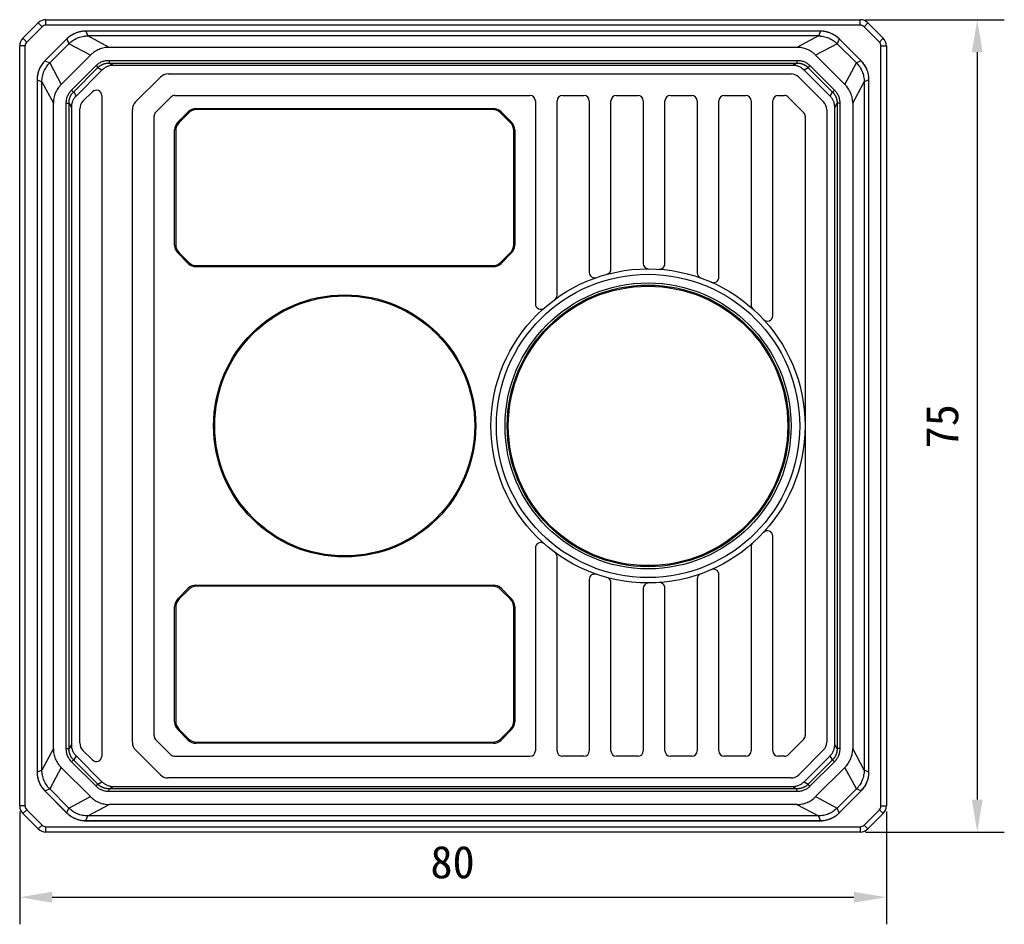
# Model space of a CAD drawing. Header units: millimetres. Extents: x 51 to 457, y 85 to 389.
# Tile 5 of 7: x 200 to 291, y 305 to 389. Entities that reach past the tile are written whole.
import ezdxf

# ---------------------------------------------------------------- set-up
doc = ezdxf.new("R2010")
doc.units = ezdxf.units.MM
doc.header["$LTSCALE"] = 32.67
doc.header["$PDMODE"] = 3
doc.header["$PDSIZE"] = 8
doc.layers.get('0').update_dxf_attribs({"linetype": 'CONTINUOUS'})
doc.layers.get('Defpoints').update_dxf_attribs({"linetype": 'CONTINUOUS'})
doc.layers.add('00_COMPONENTS', color=7, linetype='CONTINUOUS')
doc.layers.add('51__DRAFT_DIMS', color=7, linetype='CONTINUOUS')
doc.styles.get("Standard").update_dxf_attribs({"font": 'simfang.ttf'})
doc.dimstyles.new('DIMSTYLE_1', dxfattribs={"dimtxt": 3, "dimasz": 3, "dimexe": 2.5, "dimexo": 0.5, "dimgap": 0.75, "dimtad": 1, "dimdsep": 46, "dimtxsty": 'STANDARD', "dimblk": '_FILLED', "dimblk1": '_FILLED', "dimblk2": '_FILLED', "dimcen": 0.09, "dimclrt": 3, "dimazin": 2, "dimtp": 0.3, "dimtm": 0.3, "dimtfac": 1, "dimtofl": 0, "dimtmove": 0, "dimatfit": 3, "dimldrblk": '_FILLED', "dimfxl": 1, "dimtolj": 1, "dimarcsym": 0})

# ---------------------------------------------------------------- blocks, each defined once
blk = doc.blocks.new('_FILLED')
at = {"color": 0, "linetype": 'ByBlock'}
blk.add_solid([(0, 0), (-1, 0.167), (-1, -0.167)], dxfattribs=at)
blk = doc.blocks.new('*D8')
at = {"layer": '51__DRAFT_DIMS', "color": 0, "lineweight": -2}
for p, q in [((199.913, 315.724), (199.913, 305.301)), ((279.913, 315.724), (279.913, 305.301)), ((202.913, 307.801), (276.913, 307.801))]:
    blk.add_line(p, q, dxfattribs=at)
at = {"layer": 'Defpoints', "color": 0}
for p in [(199.913, 316.224), (279.913, 316.224), (279.913, 307.801)]:
    blk.add_point(p, dxfattribs=at)
at = {"layer": '51__DRAFT_DIMS', "color": 0, "linetype": 'ByBlock', "lineweight": -2, "xscale": 3, "yscale": 3, "zscale": 3, "rotation": 180}
blk.add_blockref('_FILLED', (199.913, 307.801), dxfattribs=at)
at = {"layer": '51__DRAFT_DIMS', "color": 0, "linetype": 'ByBlock', "lineweight": -2, "xscale": 3, "yscale": 3, "zscale": 3}
blk.add_blockref('_FILLED', (279.913, 307.801), dxfattribs=at)
at = {"layer": '51__DRAFT_DIMS', "color": 3, "insert": (239.869, 312.551), "char_height": 3, "attachment_point": 2, "line_spacing_factor": 0.9}
blk.add_mtext('\\A1;80', dxfattribs=at)
blk = doc.blocks.new('*D9')
at = {"layer": '51__DRAFT_DIMS', "color": 0, "lineweight": -2}
for p, q in [((277.999, 388.81), (290.799, 388.81)), ((288.299, 385.81), (288.299, 316.81)), ((277.999, 313.81), (290.799, 313.81))]:
    blk.add_line(p, q, dxfattribs=at)
at = {"layer": 'Defpoints', "color": 0}
for p in [(277.499, 388.81), (277.499, 313.81), (288.299, 313.81)]:
    blk.add_point(p, dxfattribs=at)
at = {"layer": '51__DRAFT_DIMS', "color": 0, "linetype": 'ByBlock', "lineweight": -2, "xscale": 3, "yscale": 3, "zscale": 3}
for p, rotation in [((288.299, 388.81), 89.99999999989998), ((288.299, 313.81), 269.9999999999)]:
    blk.add_blockref('_FILLED', p, dxfattribs=dict(at, rotation=rotation))
at = {"layer": '51__DRAFT_DIMS', "color": 3, "insert": (283.549, 351.278), "char_height": 3, "attachment_point": 2, "rotation": 90, "line_spacing_factor": 0.9}
blk.add_mtext('\\A1;75', dxfattribs=at)

msp = doc.modelspace()

# ---------------------------------------------------------------- linework, layer by layer
at = {"layer": '00_COMPONENTS'}
for p, q in [((200.206, 387.103), (201.62, 388.517)), ((201.974, 388.164), (200.56, 386.749)), ((201.974, 388.164), (201.62, 388.517)), ((202.327, 388.31), (202.327, 388.81)), ((202.327, 388.81), (277.499, 388.81)), ((277.499, 388.31), (202.327, 388.31)), ((277.499, 388.31), (277.499, 388.81)), ((277.853, 388.164), (278.206, 388.517)), ((279.267, 386.749), (277.853, 388.164)), ((278.206, 388.517), (279.62, 387.103)), ((273.819, 387.755), (205.99, 387.755)), ((205.99, 387.755), (205.99, 387.751)), ((206.008, 387.751), (206.008, 387.755)), ((206.008, 387.751), (206.189, 387.312)), ((273.819, 387.751), (206.008, 387.751)), ((208.184, 386.252), (206.189, 387.312)), ((273.637, 387.312), (206.189, 387.312)), ((273.637, 387.312), (271.642, 386.252)), ((273.819, 387.751), (273.637, 387.312)), ((273.819, 387.751), (273.819, 387.755)), ((273.836, 387.755), (273.819, 387.755)), ((199.913, 316.224), (199.913, 386.396)), ((200.413, 386.396), (199.913, 386.396)), ((200.56, 386.749), (200.206, 387.103)), ((200.413, 316.224), (200.413, 386.396)), ((204.263, 387.033), (202.228, 384.997)), ((204.267, 387.03), (202.244, 385.007)), ((204.448, 386.591), (202.682, 384.825)), ((204.276, 387.045), (204.263, 387.033)), ((204.267, 387.03), (204.263, 387.033)), ((204.267, 387.03), (204.448, 386.591)), ((206.443, 385.531), (204.448, 386.591)), ((275.378, 386.591), (273.383, 385.531)), ((275.56, 387.03), (275.378, 386.591)), ((277.144, 384.825), (275.378, 386.591)), ((275.551, 387.045), (275.548, 387.042)), ((277.586, 385.01), (275.551, 387.045)), ((275.56, 387.03), (275.563, 387.033)), ((277.583, 385.007), (275.56, 387.03)), ((279.267, 386.749), (279.62, 387.103)), ((279.413, 386.396), (279.913, 386.396)), ((279.413, 316.224), (279.413, 386.396)), ((279.913, 386.396), (279.913, 316.224)), ((206.443, 385.531), (203.743, 382.83)), ((271.642, 386.252), (208.184, 386.252)), ((276.084, 382.83), (273.383, 385.531)), ((202.228, 384.997), (202.232, 384.994)), ((202.244, 385.007), (202.24, 385.01)), ((202.244, 385.007), (202.682, 384.825)), ((202.682, 384.825), (203.743, 382.83)), ((204.703, 382.309), (206.965, 384.57)), ((206.965, 384.57), (207.141, 384.393)), ((208.144, 384.808), (271.648, 384.808)), ((208.554, 384.59), (208.172, 384.808)), ((208.178, 385.058), (208.178, 384.808)), ((208.178, 385.058), (271.648, 385.058)), ((271.272, 384.59), (208.554, 384.59)), ((271.654, 384.808), (271.272, 384.59)), ((271.648, 385.058), (271.648, 384.808)), ((272.862, 384.57), (272.685, 384.393)), ((272.862, 384.57), (275.123, 382.309)), ((276.084, 382.83), (277.144, 384.825)), ((277.583, 385.007), (277.144, 384.825)), ((277.583, 385.007), (277.586, 385.01)), ((277.598, 384.997), (277.586, 385.01)), ((204.868, 382.12), (207.141, 384.393)), ((207.51, 384.157), (205.116, 381.763)), ((207.51, 384.157), (207.125, 384.377)), ((213.604, 383.81), (271.123, 383.81)), ((272.702, 384.377), (272.317, 384.157)), ((274.711, 381.763), (272.317, 384.157)), ((272.673, 384.405), (274.947, 382.132)), ((201.518, 383.283), (201.518, 383.266)), ((201.518, 383.266), (201.518, 319.337)), ((201.523, 383.266), (201.518, 383.266)), ((201.523, 383.266), (201.523, 319.354)), ((201.523, 383.266), (201.961, 383.084)), ((201.961, 319.536), (201.961, 383.084)), ((201.961, 383.084), (203.021, 381.089)), ((210.606, 381.227), (212.896, 383.517)), ((271.83, 383.517), (274.121, 381.227)), ((276.805, 381.089), (277.865, 383.084)), ((278.304, 383.266), (277.865, 383.084)), ((277.865, 383.084), (277.865, 319.536)), ((278.308, 383.283), (278.304, 383.283)), ((278.304, 383.266), (278.308, 383.266)), ((278.304, 319.354), (278.304, 383.266)), ((278.308, 319.354), (278.308, 383.283)), ((204.703, 382.309), (204.88, 382.132)), ((204.896, 382.148), (205.116, 381.763)), ((205.756, 381.277), (206.629, 382.15)), ((207.483, 381.797), (207.483, 320.823)), ((214.225, 381.81), (247.013, 381.81)), ((250.013, 381.81), (251.993, 381.81)), ((254.993, 381.81), (256.973, 381.81)), ((259.973, 381.81), (261.953, 381.81)), ((264.953, 381.81), (266.934, 381.81)), ((269.934, 381.81), (270.501, 381.81)), ((274.711, 381.763), (274.93, 382.148)), ((275.123, 382.309), (274.947, 382.132)), ((203.021, 321.531), (203.021, 381.089)), ((204.215, 321.525), (204.215, 381.095)), ((204.215, 381.095), (204.465, 381.095)), ((204.465, 381.101), (204.683, 380.719)), ((204.466, 321.49), (204.465, 381.095)), ((213.871, 381.664), (212.459, 380.252)), ((247.513, 381.31), (247.513, 362.579)), ((249.513, 363.384), (249.513, 381.31)), ((252.493, 381.31), (252.493, 365.48)), ((254.493, 365.789), (254.493, 381.31)), ((257.473, 381.31), (257.473, 366.31)), ((259.473, 366.272), (259.473, 381.31)), ((262.453, 381.31), (262.453, 365.438)), ((264.453, 365.04), (264.453, 381.31)), ((267.434, 381.31), (267.434, 362.472)), ((269.434, 361.486), (269.434, 381.31)), ((272.267, 380.252), (270.855, 381.664)), ((275.143, 380.719), (275.361, 381.101)), ((275.361, 381.129), (275.361, 321.525)), ((275.611, 381.095), (275.361, 381.095)), ((275.611, 381.095), (275.611, 321.525)), ((276.805, 381.089), (276.805, 321.531)), ((204.683, 380.719), (204.683, 321.901)), ((205.463, 322.05), (205.463, 380.57)), ((210.313, 322.1), (210.313, 380.52)), ((214.506, 379.344), (215.479, 380.317)), ((215.491, 380.188), (214.635, 379.332)), ((216.186, 380.61), (243.64, 380.61)), ((243.558, 380.51), (216.269, 380.51)), ((245.191, 379.332), (244.335, 380.188)), ((244.348, 380.317), (245.32, 379.344)), ((274.414, 380.52), (274.414, 322.1)), ((275.143, 321.901), (275.143, 380.719)), ((212.313, 322.722), (212.313, 379.898)), ((272.414, 379.898), (272.414, 322.722)), ((214.213, 367.983), (214.213, 378.637)), ((214.313, 378.554), (214.313, 368.066)), ((245.513, 368.066), (245.513, 378.554)), ((245.613, 378.637), (245.613, 367.983)), ((215.479, 366.303), (214.506, 367.276)), ((214.635, 367.288), (215.491, 366.432)), ((244.335, 366.432), (245.191, 367.288)), ((245.32, 367.276), (244.348, 366.303)), ((243.64, 366.01), (216.186, 366.01)), ((216.269, 366.11), (243.558, 366.11)), ((269.434, 321.31), (269.434, 341.134)), ((247.513, 340.041), (247.513, 321.31)), ((267.434, 340.148), (267.434, 321.31)), ((249.513, 321.31), (249.513, 339.236)), ((264.453, 321.31), (264.453, 337.58)), ((214.506, 335.344), (215.479, 336.317)), ((216.186, 336.61), (243.64, 336.61)), ((243.558, 336.51), (216.269, 336.51)), ((244.348, 336.317), (245.32, 335.344)), ((252.493, 337.14), (252.493, 321.31)), ((254.493, 321.31), (254.493, 336.831)), ((257.473, 336.31), (257.473, 321.31)), ((259.473, 321.31), (259.473, 336.347)), ((262.453, 337.182), (262.453, 321.31)), ((215.491, 336.188), (214.635, 335.332)), ((245.191, 335.332), (244.335, 336.188)), ((214.213, 323.983), (214.213, 334.637)), ((214.313, 334.554), (214.313, 324.066)), ((245.513, 324.066), (245.513, 334.554)), ((245.613, 334.637), (245.613, 323.983)), ((215.479, 322.303), (214.506, 323.276)), ((214.635, 323.288), (215.491, 322.432)), ((244.335, 322.432), (245.191, 323.288)), ((245.32, 323.276), (244.348, 322.303)), ((204.683, 321.901), (204.465, 321.519)), ((212.459, 322.368), (213.871, 320.956)), ((243.64, 322.01), (216.186, 322.01)), ((216.269, 322.11), (243.558, 322.11)), ((270.855, 320.956), (272.267, 322.368)), ((275.361, 321.519), (275.143, 321.901)), ((203.021, 321.531), (201.961, 319.536)), ((204.215, 321.525), (204.465, 321.525)), ((205.116, 320.857), (204.896, 320.471)), ((205.116, 320.857), (207.51, 318.463)), ((206.629, 320.47), (205.756, 321.343)), ((212.896, 319.102), (210.606, 321.393)), ((274.121, 321.393), (271.83, 319.102)), ((272.317, 318.463), (274.711, 320.857)), ((274.93, 320.471), (274.711, 320.857)), ((275.611, 321.525), (275.361, 321.525)), ((277.865, 319.536), (276.805, 321.531)), ((204.703, 320.311), (204.88, 320.488)), ((206.965, 318.05), (204.703, 320.311)), ((207.153, 318.215), (204.88, 320.488)), ((214.225, 320.81), (247.013, 320.81)), ((251.993, 320.81), (250.013, 320.81)), ((256.973, 320.81), (254.993, 320.81)), ((261.953, 320.81), (259.973, 320.81)), ((266.934, 320.81), (264.953, 320.81)), ((270.501, 320.81), (269.934, 320.81)), ((274.959, 320.5), (272.685, 318.227)), ((275.123, 320.311), (272.862, 318.05)), ((275.123, 320.311), (274.947, 320.488)), ((201.523, 319.354), (201.518, 319.354)), ((201.518, 319.337), (201.523, 319.337)), ((201.961, 319.536), (201.523, 319.354)), ((203.743, 319.79), (202.682, 317.795)), ((203.743, 319.79), (206.443, 317.089)), ((273.383, 317.089), (276.084, 319.79)), ((277.144, 317.795), (276.084, 319.79)), ((278.304, 319.354), (277.865, 319.536)), ((278.304, 319.354), (278.308, 319.354)), ((278.308, 319.337), (278.308, 319.354)), ((206.965, 318.05), (207.141, 318.227)), ((207.125, 318.243), (207.51, 318.463)), ((271.123, 318.81), (213.604, 318.81)), ((272.317, 318.463), (272.702, 318.243)), ((272.862, 318.05), (272.685, 318.227)), ((202.228, 317.623), (202.24, 317.61)), ((202.244, 317.613), (202.24, 317.61)), ((202.24, 317.61), (204.276, 315.575)), ((202.244, 317.613), (202.682, 317.795)), ((202.244, 317.613), (204.267, 315.59)), ((202.682, 317.795), (204.448, 316.029)), ((208.172, 317.812), (208.554, 318.03)), ((271.683, 317.812), (208.178, 317.812)), ((208.178, 317.562), (208.178, 317.812)), ((271.648, 317.562), (208.178, 317.562)), ((208.554, 318.03), (271.272, 318.03)), ((271.272, 318.03), (271.654, 317.812)), ((271.648, 317.562), (271.648, 317.812)), ((275.378, 316.029), (277.144, 317.795)), ((275.56, 315.59), (277.583, 317.613)), ((275.563, 315.587), (277.598, 317.623)), ((277.583, 317.613), (277.144, 317.795)), ((277.583, 317.613), (277.586, 317.61)), ((277.598, 317.623), (277.595, 317.626)), ((204.448, 316.029), (206.443, 317.089)), ((206.189, 315.308), (208.184, 316.368)), ((271.642, 316.368), (208.184, 316.368)), ((271.642, 316.368), (273.637, 315.308)), ((273.383, 317.089), (275.378, 316.029)), ((200.413, 316.224), (199.913, 316.224)), ((200.56, 315.871), (200.206, 315.517)), ((201.62, 314.103), (200.206, 315.517)), ((200.56, 315.871), (201.974, 314.456)), ((204.267, 315.59), (204.263, 315.587)), ((204.267, 315.59), (204.448, 316.029)), ((204.276, 315.575), (204.279, 315.578)), ((275.56, 315.59), (275.378, 316.029)), ((275.55, 315.575), (275.563, 315.587)), ((275.56, 315.59), (275.563, 315.587)), ((277.853, 314.456), (279.267, 315.871)), ((279.62, 315.517), (278.206, 314.103)), ((279.267, 315.871), (279.62, 315.517)), ((279.413, 316.224), (279.913, 316.224)), ((205.99, 314.865), (206.008, 314.865)), ((206.008, 314.869), (206.189, 315.308)), ((206.008, 314.869), (273.819, 314.869)), ((206.008, 314.869), (206.008, 314.865)), ((206.008, 314.865), (273.836, 314.865)), ((273.637, 315.308), (206.189, 315.308)), ((273.819, 314.869), (273.637, 315.308)), ((273.819, 314.869), (273.819, 314.865)), ((273.836, 314.865), (273.836, 314.869)), ((201.974, 314.456), (201.62, 314.103)), ((202.327, 313.81), (202.327, 314.31)), ((202.327, 314.31), (277.499, 314.31)), ((277.499, 313.81), (202.327, 313.81)), ((277.499, 314.31), (277.499, 313.81)), ((277.853, 314.456), (278.206, 314.103))]:
    msp.add_line(p, q, dxfattribs=at)
for points in [[(205.99, 387.755), (205.944, 387.754), (205.879, 387.752), (205.815, 387.747), (205.751, 387.741), (205.686, 387.734), (205.622, 387.724), (205.559, 387.713), (205.496, 387.701), (205.433, 387.686), (205.37, 387.67), (205.308, 387.653), (205.246, 387.634), (205.185, 387.613), (205.125, 387.591), (205.065, 387.567), (205.005, 387.541), (204.947, 387.514), (204.889, 387.486), (204.832, 387.456), (204.775, 387.424), (204.72, 387.391), (204.665, 387.357), (204.611, 387.321), (204.559, 387.284), (204.507, 387.245), (204.456, 387.206), (204.406, 387.164), (204.358, 387.122), (204.31, 387.078), (204.276, 387.045)], [(275.551, 387.045), (275.517, 387.077), (275.47, 387.121), (275.421, 387.163), (275.371, 387.205), (275.321, 387.245), (275.269, 387.283), (275.216, 387.32), (275.162, 387.356), (275.108, 387.391), (275.052, 387.424), (274.996, 387.455), (274.939, 387.485), (274.881, 387.514), (274.822, 387.541), (274.763, 387.566), (274.703, 387.59), (274.643, 387.613), (274.581, 387.633), (274.52, 387.653), (274.458, 387.67), (274.395, 387.686), (274.332, 387.7), (274.269, 387.713), (274.205, 387.724), (274.141, 387.733), (274.077, 387.741), (274.013, 387.747), (273.948, 387.752), (273.884, 387.754), (273.836, 387.755)], [(202.228, 384.997), (202.196, 384.964), (202.152, 384.917), (202.11, 384.868), (202.068, 384.818), (202.029, 384.767), (201.99, 384.716), (201.953, 384.663), (201.917, 384.609), (201.882, 384.554), (201.849, 384.499), (201.818, 384.443), (201.788, 384.386), (201.759, 384.328), (201.732, 384.269), (201.707, 384.21), (201.683, 384.15), (201.661, 384.089), (201.64, 384.028), (201.621, 383.967), (201.603, 383.904), (201.587, 383.842), (201.573, 383.779), (201.56, 383.716), (201.549, 383.652), (201.54, 383.588), (201.532, 383.524), (201.526, 383.46), (201.522, 383.395), (201.519, 383.33), (201.518, 383.283)], [(207.141, 384.393), (207.156, 384.408), (207.183, 384.435), (207.21, 384.46), (207.238, 384.485), (207.266, 384.509), (207.295, 384.531), (207.325, 384.553), (207.356, 384.575), (207.388, 384.595), (207.42, 384.615), (207.453, 384.633), (207.486, 384.65), (207.519, 384.666), (207.552, 384.682), (207.584, 384.696), (207.616, 384.709), (207.647, 384.72), (207.678, 384.732), (207.71, 384.742), (207.74, 384.751), (207.771, 384.76), (207.801, 384.768), (207.832, 384.775), (207.862, 384.781), (207.892, 384.787), (207.921, 384.792), (207.951, 384.796), (207.98, 384.8), (208.009, 384.802), (208.037, 384.804), (208.064, 384.806), (208.091, 384.807), (208.118, 384.807), (208.144, 384.808)], [(271.648, 384.808), (271.691, 384.808), (271.712, 384.807), (271.734, 384.807), (271.756, 384.806), (271.778, 384.805), (271.801, 384.804), (271.824, 384.802), (271.848, 384.799), (271.872, 384.797), (271.896, 384.793), (271.921, 384.79), (271.946, 384.785), (271.971, 384.78), (271.997, 384.775), (272.023, 384.768), (272.05, 384.762), (272.077, 384.754), (272.104, 384.746), (272.131, 384.737), (272.159, 384.728), (272.186, 384.718), (272.214, 384.707), (272.243, 384.695), (272.272, 384.683), (272.301, 384.67), (272.33, 384.655), (272.359, 384.64), (272.389, 384.624), (272.418, 384.608), (272.447, 384.59), (272.475, 384.572), (272.502, 384.553), (272.529, 384.534), (272.554, 384.514), (272.579, 384.493), (272.603, 384.472), (272.627, 384.451), (272.65, 384.428), (272.673, 384.405)], [(278.308, 383.283), (278.308, 383.329), (278.305, 383.394), (278.301, 383.458), (278.295, 383.523), (278.287, 383.587), (278.278, 383.651), (278.267, 383.714), (278.254, 383.778), (278.24, 383.841), (278.224, 383.903), (278.206, 383.965), (278.187, 384.027), (278.166, 384.088), (278.144, 384.149), (278.12, 384.209), (278.095, 384.268), (278.068, 384.326), (278.039, 384.384), (278.009, 384.441), (277.978, 384.498), (277.945, 384.553), (277.91, 384.608), (277.874, 384.662), (277.837, 384.714), (277.799, 384.766), (277.759, 384.817), (277.718, 384.867), (277.675, 384.916), (277.631, 384.963), (277.598, 384.997)], [(204.465, 381.095), (204.466, 381.138), (204.466, 381.159), (204.466, 381.181), (204.467, 381.203), (204.468, 381.225), (204.47, 381.248), (204.471, 381.271), (204.474, 381.294), (204.476, 381.318), (204.48, 381.343), (204.484, 381.367), (204.488, 381.392), (204.493, 381.418), (204.499, 381.444), (204.505, 381.47), (204.512, 381.497), (204.519, 381.523), (204.527, 381.55), (204.536, 381.578), (204.545, 381.605), (204.555, 381.633), (204.566, 381.661), (204.578, 381.69), (204.59, 381.718), (204.604, 381.747), (204.618, 381.777), (204.633, 381.806), (204.649, 381.836), (204.666, 381.865), (204.683, 381.893), (204.701, 381.921), (204.72, 381.949), (204.74, 381.975), (204.76, 382.001), (204.78, 382.026), (204.801, 382.05), (204.823, 382.073), (204.845, 382.096), (204.868, 382.12)], [(274.947, 382.132), (274.962, 382.117), (274.988, 382.09), (275.014, 382.063), (275.038, 382.036), (275.062, 382.007), (275.085, 381.978), (275.107, 381.948), (275.128, 381.917), (275.148, 381.885), (275.168, 381.853), (275.186, 381.82), (275.203, 381.787), (275.22, 381.754), (275.235, 381.721), (275.249, 381.689), (275.262, 381.657), (275.274, 381.626), (275.285, 381.595), (275.295, 381.564), (275.305, 381.533), (275.313, 381.502), (275.321, 381.472), (275.328, 381.442), (275.335, 381.412), (275.34, 381.382), (275.345, 381.352), (275.349, 381.322), (275.353, 381.293), (275.356, 381.264), (275.358, 381.236), (275.359, 381.209), (275.36, 381.182), (275.361, 381.155), (275.361, 381.129)], [(204.88, 320.488), (204.865, 320.503), (204.838, 320.53), (204.813, 320.557), (204.788, 320.584), (204.765, 320.613), (204.742, 320.642), (204.72, 320.672), (204.698, 320.703), (204.678, 320.735), (204.659, 320.767), (204.64, 320.8), (204.623, 320.833), (204.607, 320.866), (204.592, 320.899), (204.578, 320.931), (204.565, 320.963), (204.553, 320.994), (204.542, 321.025), (204.531, 321.056), (204.522, 321.087), (204.513, 321.118), (204.505, 321.148), (204.498, 321.178), (204.492, 321.208), (204.486, 321.238), (204.481, 321.268), (204.477, 321.298), (204.474, 321.327), (204.471, 321.356), (204.469, 321.384), (204.467, 321.411), (204.466, 321.438), (204.466, 321.465), (204.466, 321.49)], [(275.361, 321.525), (275.361, 321.482), (275.361, 321.461), (275.36, 321.439), (275.359, 321.417), (275.358, 321.395), (275.357, 321.372), (275.355, 321.349), (275.353, 321.325), (275.35, 321.302), (275.347, 321.277), (275.343, 321.253), (275.338, 321.228), (275.333, 321.202), (275.328, 321.176), (275.322, 321.15), (275.315, 321.123), (275.307, 321.097), (275.299, 321.069), (275.29, 321.042), (275.281, 321.015), (275.271, 320.987), (275.26, 320.959), (275.249, 320.93), (275.236, 320.902), (275.223, 320.873), (275.209, 320.843), (275.193, 320.814), (275.178, 320.784), (275.161, 320.755), (275.143, 320.727), (275.125, 320.699), (275.106, 320.671), (275.087, 320.645), (275.067, 320.619), (275.046, 320.594), (275.025, 320.57), (275.004, 320.547), (274.982, 320.523), (274.959, 320.5)], [(201.518, 319.337), (201.519, 319.291), (201.522, 319.226), (201.526, 319.162), (201.532, 319.097), (201.54, 319.033), (201.549, 318.969), (201.56, 318.906), (201.572, 318.842), (201.587, 318.779), (201.603, 318.717), (201.62, 318.655), (201.639, 318.593), (201.66, 318.532), (201.682, 318.471), (201.706, 318.411), (201.732, 318.352), (201.759, 318.294), (201.787, 318.236), (201.817, 318.178), (201.849, 318.122), (201.882, 318.067), (201.916, 318.012), (201.952, 317.958), (201.989, 317.905), (202.028, 317.854), (202.068, 317.803), (202.109, 317.753), (202.151, 317.704), (202.195, 317.657), (202.228, 317.623)], [(277.598, 317.623), (277.63, 317.656), (277.674, 317.703), (277.717, 317.752), (277.758, 317.802), (277.798, 317.853), (277.836, 317.904), (277.874, 317.957), (277.91, 318.011), (277.944, 318.065), (277.977, 318.121), (278.008, 318.177), (278.039, 318.234), (278.067, 318.292), (278.094, 318.351), (278.12, 318.41), (278.143, 318.47), (278.166, 318.531), (278.187, 318.592), (278.206, 318.653), (278.223, 318.715), (278.239, 318.778), (278.254, 318.841), (278.266, 318.904), (278.277, 318.968), (278.287, 319.032), (278.294, 319.096), (278.3, 319.16), (278.305, 319.225), (278.307, 319.289), (278.308, 319.337)], [(208.178, 317.812), (208.135, 317.812), (208.114, 317.813), (208.092, 317.813), (208.07, 317.814), (208.048, 317.815), (208.025, 317.816), (208.002, 317.818), (207.979, 317.82), (207.955, 317.823), (207.931, 317.827), (207.906, 317.83), (207.881, 317.835), (207.855, 317.84), (207.829, 317.845), (207.803, 317.852), (207.777, 317.858), (207.75, 317.866), (207.723, 317.874), (207.695, 317.883), (207.668, 317.892), (207.64, 317.902), (207.612, 317.913), (207.584, 317.925), (207.555, 317.937), (207.526, 317.95), (207.496, 317.965), (207.467, 317.98), (207.438, 317.996), (207.409, 318.012), (207.38, 318.03), (207.352, 318.048), (207.324, 318.067), (207.298, 318.086), (207.272, 318.106), (207.247, 318.127), (207.223, 318.148), (207.2, 318.169), (207.177, 318.192), (207.153, 318.215)], [(272.685, 318.227), (272.67, 318.211), (272.643, 318.185), (272.616, 318.16), (272.589, 318.135), (272.561, 318.111), (272.532, 318.089), (272.501, 318.066), (272.47, 318.045), (272.438, 318.025), (272.406, 318.005), (272.373, 317.987), (272.34, 317.97), (272.307, 317.954), (272.274, 317.938), (272.242, 317.924), (272.21, 317.911), (272.179, 317.9), (272.148, 317.888), (272.117, 317.878), (272.086, 317.869), (272.055, 317.86), (272.025, 317.852), (271.995, 317.845), (271.965, 317.838), (271.935, 317.833), (271.905, 317.828), (271.876, 317.824), (271.846, 317.82), (271.818, 317.818), (271.79, 317.816), (271.762, 317.814), (271.735, 317.813), (271.709, 317.813), (271.683, 317.812)], [(204.276, 315.575), (204.309, 315.543), (204.357, 315.499), (204.405, 315.457), (204.455, 315.415), (204.506, 315.375), (204.558, 315.337), (204.61, 315.299), (204.664, 315.264), (204.719, 315.229), (204.774, 315.196), (204.831, 315.165), (204.888, 315.135), (204.946, 315.106), (205.004, 315.079), (205.063, 315.054), (205.123, 315.03), (205.184, 315.007), (205.245, 314.987), (205.307, 314.967), (205.369, 314.95), (205.431, 314.934), (205.494, 314.92), (205.558, 314.907), (205.621, 314.896), (205.685, 314.886), (205.749, 314.879), (205.814, 314.873), (205.878, 314.868), (205.943, 314.866), (205.99, 314.865)], [(273.836, 314.865), (273.882, 314.866), (273.947, 314.868), (274.011, 314.873), (274.076, 314.879), (274.14, 314.886), (274.204, 314.896), (274.268, 314.907), (274.331, 314.919), (274.394, 314.934), (274.456, 314.949), (274.519, 314.967), (274.58, 314.986), (274.641, 315.007), (274.702, 315.029), (274.762, 315.053), (274.821, 315.079), (274.88, 315.106), (274.938, 315.134), (274.995, 315.164), (275.051, 315.196), (275.107, 315.229), (275.161, 315.263), (275.215, 315.299), (275.268, 315.336), (275.32, 315.374), (275.37, 315.414), (275.42, 315.456), (275.469, 315.498), (275.516, 315.542), (275.55, 315.575)]]:
    msp.add_lwpolyline(points, dxfattribs=at)
for centre, radius in [((257.913, 351.31), 14.5), ((257.913, 351.31), 14), ((257.913, 351.31), 13.2), ((257.913, 351.31), 13), ((257.913, 351.31), 12.9), ((229.913, 351.31), 12.1), ((229.913, 351.31), 12)]:
    msp.add_circle(centre, radius, dxfattribs=at)
for centre, radius, start, end in [((202.327, 387.81), 1, 90, 135), ((277.499, 387.81), 1, 45, 90), ((206.016, 385.268), 2.483, 90.59816, 134.40184), ((206.012, 385.119), 2.631, 90.08541, 90.45966), ((273.815, 385.12), 2.631, 89.54032, 89.91461), ((273.81, 385.268), 2.483, 45.59816, 89.40184), ((200.913, 386.396), 1, 135, 180), ((206.124, 385.167), 2.631, 134.54029, 134.91451), ((273.702, 385.166), 2.631, 45.0855, 45.45968), ((278.913, 386.396), 1, 0, 45), ((204.006, 383.257), 2.483, 135.59816, 179.40184), ((204.107, 383.149), 2.631, 135.08542, 135.45965), ((275.72, 383.149), 2.631, 44.54032, 44.91461), ((275.821, 383.257), 2.483, 0.59816, 44.40184), ((213.604, 382.81), 1, 90, 135), ((271.123, 382.81), 1, 45, 90), ((204.154, 383.262), 2.631, 179.54032, 179.91461), ((275.673, 383.262), 2.631, 0.08541, 0.45966), ((206.983, 381.797), 0.5, 0, 135), ((214.225, 381.31), 0.5, 90, 135), ((247.013, 381.31), 0.5, 0, 90), ((250.013, 381.31), 0.5, 90, 180), ((251.993, 381.31), 0.5, 0, 90), ((254.993, 381.31), 0.5, 90, 180), ((256.973, 381.31), 0.5, 0, 90), ((259.973, 381.31), 0.5, 90, 180), ((261.953, 381.31), 0.5, 0, 90), ((264.953, 381.31), 0.5, 90, 180), ((266.934, 381.31), 0.5, 0, 90), ((269.934, 381.31), 0.5, 90, 180), ((270.501, 381.31), 0.5, 45, 90), ((206.463, 380.57), 1, 135, 180), ((211.313, 380.52), 1, 135, 180), ((273.414, 380.52), 1, 0, 45), ((212.813, 379.898), 0.5, 135, 180), ((216.186, 379.61), 1, 90, 135), ((216.269, 379.41), 1.1, 90, 135), ((243.558, 379.41), 1.1, 45, 90), ((243.64, 379.61), 1, 45, 90), ((271.914, 379.898), 0.5, 0, 45), ((215.213, 378.637), 1, 135, 180), ((215.413, 378.554), 1.1, 135, 180), ((244.413, 378.554), 1.1, 0, 45), ((244.613, 378.637), 1, 0, 45), ((215.213, 367.983), 1, 180, 225), ((215.413, 368.066), 1.1, 180, 225), ((244.413, 368.066), 1.1, 315, 360), ((244.613, 367.983), 1, 315, 360), ((216.186, 367.01), 1, 225, 270), ((216.269, 367.21), 1.1, 225, 270), ((243.558, 367.21), 1.1, 270, 315), ((243.64, 367.01), 1, 270, 315), ((257.973, 366.31), 0.5, 180, 265.16173), ((258.973, 366.272), 0.5, 265.94711, 360), ((252.993, 365.48), 0.5, 180, 289.1471), ((253.993, 365.789), 0.5, 285.14887, 360), ((262.953, 365.438), 0.5, 180, 250.36567), ((263.953, 365.04), 0.5, 246.25401, 360), ((249.013, 363.384), 0.5, 306.39391, 360), ((248.013, 362.579), 0.5, 180, 311.29987), ((267.934, 362.472), 0.5, 180, 228.08546), ((268.934, 361.486), 0.5, 222.71914, 360), ((268.934, 341.134), 0.5, 0, 137.28086), ((248.013, 340.041), 0.5, 48.70013, 180), ((267.934, 340.148), 0.5, 131.91454, 180), ((249.013, 339.236), 0.5, 0, 53.60609), ((252.993, 337.14), 0.5, 70.85335, 179.99959), ((253.993, 336.831), 0.5, 0, 74.85113), ((262.953, 337.182), 0.5, 109.63433, 180), ((263.953, 337.58), 0.5, 0, 113.74599), ((216.186, 335.61), 1, 90, 135), ((216.269, 335.41), 1.1, 90, 135), ((243.558, 335.41), 1.1, 45, 90), ((243.64, 335.61), 1, 45, 90), ((257.973, 336.31), 0.5, 94.83827, 180), ((258.973, 336.347), 0.5, 0, 94.05289), ((215.213, 334.637), 1, 135, 180), ((215.413, 334.554), 1.1, 135, 180), ((244.413, 334.554), 1.1, 0, 45), ((244.613, 334.637), 1, 0, 45), ((215.213, 323.983), 1, 180, 225), ((215.413, 324.066), 1.1, 180, 225), ((244.413, 324.066), 1.1, 315, 360), ((244.613, 323.983), 1, 315, 360), ((212.813, 322.722), 0.5, 180, 225), ((271.914, 322.722), 0.5, 315, 360), ((206.463, 322.05), 1, 180, 225), ((211.313, 322.1), 1, 180, 225), ((216.186, 323.01), 1, 225, 270), ((216.269, 323.21), 1.1, 225, 270), ((243.558, 323.21), 1.1, 270, 315), ((243.64, 323.01), 1, 270, 315), ((273.414, 322.1), 1, 315, 360), ((214.225, 321.31), 0.5, 225, 270), ((247.013, 321.31), 0.5, 270, 360), ((250.013, 321.31), 0.5, 180, 270), ((251.993, 321.31), 0.5, 270, 360), ((254.993, 321.31), 0.5, 180, 270), ((256.973, 321.31), 0.5, 270, 360), ((259.973, 321.31), 0.5, 180, 270), ((261.953, 321.31), 0.5, 270, 360), ((264.953, 321.31), 0.5, 180, 270), ((266.934, 321.31), 0.5, 270, 360), ((269.934, 321.31), 0.5, 180, 270), ((270.501, 321.31), 0.5, 270, 315), ((206.983, 320.823), 0.5, 225, 360), ((204.154, 319.358), 2.631, 180.08541, 180.45966), ((204.006, 319.363), 2.483, 180.59816, 224.40184), ((213.604, 319.81), 1, 225, 270), ((271.123, 319.81), 1, 270, 315), ((275.821, 319.363), 2.483, 315.59816, 359.40184), ((275.673, 319.358), 2.631, 359.54032, 359.91461), ((204.107, 319.471), 2.631, 224.54032, 224.91461), ((275.719, 319.471), 2.631, 315.0855, 315.45968), ((200.913, 316.224), 1, 180, 225), ((206.124, 317.454), 2.631, 225.0855, 225.45968), ((206.016, 317.352), 2.483, 225.59816, 269.40184), ((273.81, 317.352), 2.483, 270.59816, 314.40184), ((273.702, 317.454), 2.631, 314.54032, 314.91461), ((278.913, 316.224), 1, 315, 360), ((206.012, 317.5), 2.631, 269.54032, 269.91461), ((273.815, 317.501), 2.631, 270.08541, 270.45966), ((202.327, 314.81), 1, 225, 270), ((277.499, 314.81), 1, 270, 315)]:
    msp.add_arc(centre, radius, start, end, dxfattribs=at)
for points in [[(202.327, 388.31), (202.262, 388.31), (202.131, 388.284), (202.02, 388.21), (201.974, 388.164)], [(277.853, 388.164), (277.807, 388.21), (277.695, 388.284), (277.564, 388.31), (277.499, 388.31)], [(200.56, 386.749), (200.513, 386.704), (200.439, 386.592), (200.413, 386.461), (200.413, 386.396)], [(279.413, 386.396), (279.413, 386.461), (279.387, 386.592), (279.313, 386.704), (279.267, 386.749)], [(200.413, 316.224), (200.413, 316.159), (200.439, 316.028), (200.513, 315.916), (200.56, 315.871)], [(279.267, 315.871), (279.313, 315.916), (279.387, 316.028), (279.413, 316.159), (279.413, 316.224)], [(201.974, 314.456), (202.02, 314.41), (202.131, 314.336), (202.262, 314.31), (202.327, 314.31)], [(277.499, 314.31), (277.564, 314.31), (277.695, 314.336), (277.807, 314.41), (277.853, 314.456)]]:
    msp.add_open_spline(points, degree=3, dxfattribs=at)
for points, knots in [([(204.448, 386.591), (204.505, 386.648), (204.625, 386.756), (204.884, 386.947), (205.17, 387.101), (205.474, 387.209), (205.709, 387.267), (205.908, 387.297), (206.068, 387.31), (206.149, 387.312), (206.189, 387.312)], [0, 0, 0, 0, 0.125022, 0.25006, 0.499858, 0.624908, 0.749954, 0.874993, 0.937487, 1, 1, 1, 1]), ([(273.637, 387.312), (273.677, 387.312), (273.758, 387.31), (273.918, 387.297), (274.118, 387.267), (274.353, 387.209), (274.656, 387.101), (274.942, 386.947), (275.201, 386.756), (275.321, 386.648), (275.378, 386.591)], [0, 0, 0, 0, 0.062512, 0.125002, 0.250039, 0.375079, 0.500123, 0.749933, 0.874976, 1, 1, 1, 1]), ([(273.836, 387.755), (273.836, 387.755), (273.836, 387.755), (273.836, 387.754), (273.836, 387.752), (273.836, 387.751), (273.836, 387.751)], [0, 0, 0, 0, 0.065905, 0.254008, 0.565532, 1, 1, 1, 1]), ([(204.276, 387.045), (204.276, 387.045), (204.276, 387.045), (204.277, 387.044), (204.278, 387.043), (204.278, 387.042), (204.279, 387.042)], [0, 0, 0, 0, 0.065905, 0.254009, 0.565532, 1, 1, 1, 1]), ([(208.184, 386.252), (208.144, 386.252), (208.063, 386.252), (207.901, 386.245), (207.701, 386.217), (207.466, 386.157), (207.238, 386.075), (207.018, 385.972), (206.809, 385.848), (206.648, 385.725), (206.529, 385.616), (206.472, 385.559), (206.443, 385.531)], [0, 0, 0, 0, 0.062517, 0.125033, 0.250007, 0.374997, 0.5, 0.625004, 0.749994, 0.874968, 0.937483, 1, 1, 1, 1]), ([(273.383, 385.531), (273.355, 385.559), (273.297, 385.616), (273.178, 385.725), (273.017, 385.848), (272.809, 385.972), (272.589, 386.075), (272.361, 386.157), (272.126, 386.217), (271.925, 386.245), (271.764, 386.252), (271.683, 386.252), (271.642, 386.252)], [0, 0, 0, 0, 0.062516, 0.125035, 0.250017, 0.375011, 0.500013, 0.625014, 0.750002, 0.874972, 0.937485, 1, 1, 1, 1]), ([(201.961, 383.084), (201.961, 383.124), (201.964, 383.205), (201.977, 383.365), (202.006, 383.565), (202.065, 383.799), (202.173, 384.103), (202.326, 384.389), (202.517, 384.648), (202.625, 384.768), (202.682, 384.825)], [0, 0, 0, 0, 0.062513, 0.125006, 0.250045, 0.375091, 0.500141, 0.74994, 0.874978, 1, 1, 1, 1]), ([(206.965, 384.57), (206.984, 384.59), (207.024, 384.63), (207.107, 384.705), (207.22, 384.788), (207.366, 384.873), (207.519, 384.942), (207.679, 384.997), (207.843, 385.035), (207.982, 385.053), (208.094, 385.058), (208.15, 385.058), (208.178, 385.058)], [0, 0, 0, 0, 0.062519, 0.125036, 0.250013, 0.375004, 0.500002, 0.624999, 0.749987, 0.874967, 0.937482, 1, 1, 1, 1]), ([(208.554, 384.59), (208.53, 384.59), (208.482, 384.59), (208.385, 384.586), (208.264, 384.569), (208.123, 384.533), (207.986, 384.484), (207.855, 384.422), (207.729, 384.348), (207.633, 384.274), (207.561, 384.209), (207.527, 384.174), (207.51, 384.157)], [0, 0, 0, 0, 0.062515, 0.125029, 0.250005, 0.374997, 0.5, 0.625003, 0.749995, 0.874971, 0.937485, 1, 1, 1, 1]), ([(272.317, 384.157), (272.299, 384.174), (272.265, 384.209), (272.194, 384.274), (272.097, 384.348), (271.972, 384.422), (271.84, 384.484), (271.703, 384.533), (271.562, 384.569), (271.442, 384.586), (271.345, 384.59), (271.296, 384.59), (271.272, 384.59)], [0, 0, 0, 0, 0.062514, 0.125027, 0.249996, 0.374979, 0.499975, 0.624975, 0.749973, 0.874965, 0.937482, 1, 1, 1, 1]), ([(271.648, 385.058), (271.676, 385.058), (271.732, 385.058), (271.844, 385.053), (271.984, 385.035), (272.148, 384.997), (272.307, 384.942), (272.46, 384.873), (272.606, 384.788), (272.719, 384.705), (272.802, 384.63), (272.842, 384.59), (272.862, 384.57)], [0, 0, 0, 0, 0.062518, 0.125032, 0.250012, 0.375, 0.499997, 0.624995, 0.749986, 0.874962, 0.93748, 1, 1, 1, 1]), ([(277.144, 384.825), (277.201, 384.768), (277.309, 384.648), (277.5, 384.389), (277.654, 384.103), (277.762, 383.799), (277.82, 383.565), (277.85, 383.365), (277.863, 383.205), (277.865, 383.124), (277.865, 383.084)], [0, 0, 0, 0, 0.125025, 0.250067, 0.499877, 0.624921, 0.749961, 0.874998, 0.937488, 1, 1, 1, 1]), ([(277.598, 384.997), (277.598, 384.997), (277.598, 384.997), (277.597, 384.997), (277.596, 384.995), (277.595, 384.995), (277.595, 384.994)], [0, 0, 0, 0, 0.065905, 0.254008, 0.565532, 1, 1, 1, 1]), ([(201.518, 383.283), (201.518, 383.283), (201.519, 383.283), (201.519, 383.283), (201.521, 383.283), (201.522, 383.283), (201.523, 383.283)], [0, 0, 0, 0, 0.065905, 0.254009, 0.565533, 1, 1, 1, 1]), ([(203.743, 382.83), (203.714, 382.801), (203.657, 382.744), (203.548, 382.625), (203.425, 382.464), (203.301, 382.255), (203.198, 382.036), (203.116, 381.807), (203.056, 381.572), (203.029, 381.372), (203.022, 381.21), (203.021, 381.129), (203.021, 381.089)], [0, 0, 0, 0, 0.062518, 0.125033, 0.250007, 0.374997, 0.5, 0.625003, 0.749993, 0.874967, 0.937482, 1, 1, 1, 1]), ([(276.805, 381.089), (276.805, 381.129), (276.805, 381.21), (276.798, 381.372), (276.771, 381.572), (276.711, 381.807), (276.628, 382.036), (276.525, 382.255), (276.401, 382.464), (276.279, 382.625), (276.17, 382.744), (276.112, 382.801), (276.084, 382.83)], [0, 0, 0, 0, 0.062515, 0.125028, 0.249999, 0.374988, 0.499989, 0.624992, 0.749986, 0.874967, 0.937484, 1, 1, 1, 1]), ([(204.215, 381.095), (204.215, 381.123), (204.216, 381.179), (204.221, 381.291), (204.238, 381.431), (204.277, 381.594), (204.331, 381.754), (204.401, 381.907), (204.485, 382.053), (204.569, 382.166), (204.644, 382.249), (204.683, 382.289), (204.703, 382.309)], [0, 0, 0, 0, 0.062518, 0.125032, 0.250012, 0.375, 0.499997, 0.624995, 0.749986, 0.874962, 0.93748, 1, 1, 1, 1]), ([(205.116, 381.763), (205.099, 381.746), (205.065, 381.712), (204.999, 381.64), (204.926, 381.544), (204.851, 381.419), (204.789, 381.287), (204.74, 381.15), (204.704, 381.009), (204.688, 380.888), (204.683, 380.792), (204.683, 380.743), (204.683, 380.719)], [0, 0, 0, 0, 0.062514, 0.125028, 0.250005, 0.374998, 0.5, 0.625003, 0.749995, 0.874972, 0.937486, 1, 1, 1, 1]), ([(275.143, 380.719), (275.143, 380.767), (275.142, 380.864), (275.122, 381.009), (275.087, 381.15), (275.037, 381.287), (274.975, 381.419), (274.901, 381.544), (274.827, 381.64), (274.762, 381.712), (274.728, 381.746), (274.711, 381.763)], [0, 0, 0, 0, 0.125014, 0.250016, 0.375018, 0.50002, 0.625018, 0.750002, 0.874973, 0.937486, 1, 1, 1, 1]), ([(275.123, 382.309), (275.143, 382.289), (275.183, 382.249), (275.258, 382.166), (275.342, 382.053), (275.426, 381.907), (275.495, 381.754), (275.55, 381.594), (275.589, 381.431), (275.606, 381.291), (275.611, 381.179), (275.611, 381.123), (275.611, 381.095)], [0, 0, 0, 0, 0.062519, 0.125036, 0.250013, 0.375004, 0.500002, 0.624999, 0.749987, 0.874967, 0.937482, 1, 1, 1, 1]), ([(204.683, 321.901), (204.683, 321.853), (204.684, 321.756), (204.704, 321.611), (204.74, 321.47), (204.789, 321.333), (204.851, 321.201), (204.926, 321.076), (204.999, 320.98), (205.065, 320.908), (205.099, 320.874), (205.116, 320.857)], [0, 0, 0, 0, 0.125014, 0.250016, 0.375018, 0.500021, 0.625018, 0.750002, 0.874973, 0.937486, 1, 1, 1, 1]), ([(274.711, 320.857), (274.728, 320.874), (274.762, 320.908), (274.827, 320.98), (274.901, 321.076), (274.975, 321.201), (275.037, 321.333), (275.087, 321.47), (275.123, 321.611), (275.139, 321.732), (275.143, 321.828), (275.143, 321.877), (275.143, 321.901)], [0, 0, 0, 0, 0.062514, 0.125028, 0.250005, 0.374997, 0.5, 0.625003, 0.749996, 0.874972, 0.937486, 1, 1, 1, 1]), ([(203.021, 321.531), (203.021, 321.49), (203.022, 321.41), (203.029, 321.248), (203.056, 321.048), (203.116, 320.812), (203.198, 320.584), (203.301, 320.365), (203.425, 320.156), (203.548, 319.995), (203.657, 319.876), (203.714, 319.818), (203.743, 319.79)], [0, 0, 0, 0, 0.062515, 0.125028, 0.249999, 0.374988, 0.499989, 0.624992, 0.749986, 0.874967, 0.937484, 1, 1, 1, 1]), ([(204.703, 320.311), (204.683, 320.331), (204.644, 320.371), (204.569, 320.454), (204.485, 320.567), (204.401, 320.713), (204.331, 320.866), (204.277, 321.025), (204.238, 321.189), (204.221, 321.329), (204.216, 321.441), (204.215, 321.497), (204.215, 321.525)], [0, 0, 0, 0, 0.062519, 0.125036, 0.250013, 0.375004, 0.500002, 0.624999, 0.749987, 0.874967, 0.937482, 1, 1, 1, 1]), ([(275.611, 321.525), (275.611, 321.497), (275.611, 321.441), (275.606, 321.329), (275.589, 321.189), (275.55, 321.025), (275.495, 320.866), (275.426, 320.713), (275.342, 320.567), (275.258, 320.454), (275.183, 320.371), (275.143, 320.331), (275.123, 320.311)], [0, 0, 0, 0, 0.062518, 0.125032, 0.250012, 0.375, 0.499997, 0.624995, 0.749986, 0.874962, 0.93748, 1, 1, 1, 1]), ([(276.084, 319.79), (276.112, 319.818), (276.17, 319.876), (276.279, 319.995), (276.401, 320.156), (276.525, 320.365), (276.628, 320.584), (276.711, 320.812), (276.771, 321.048), (276.798, 321.248), (276.805, 321.41), (276.805, 321.49), (276.805, 321.531)], [0, 0, 0, 0, 0.062518, 0.125033, 0.250007, 0.374997, 0.5, 0.625003, 0.749993, 0.874967, 0.937482, 1, 1, 1, 1]), ([(202.682, 317.795), (202.625, 317.852), (202.517, 317.972), (202.326, 318.231), (202.173, 318.517), (202.065, 318.821), (202.006, 319.055), (201.977, 319.255), (201.964, 319.415), (201.961, 319.496), (201.961, 319.536)], [0, 0, 0, 0, 0.125025, 0.250068, 0.499878, 0.624923, 0.749963, 0.874999, 0.937489, 1, 1, 1, 1]), ([(277.865, 319.536), (277.865, 319.496), (277.863, 319.415), (277.85, 319.255), (277.82, 319.055), (277.762, 318.821), (277.654, 318.517), (277.5, 318.231), (277.309, 317.972), (277.201, 317.852), (277.144, 317.795)], [0, 0, 0, 0, 0.062513, 0.125006, 0.250045, 0.375091, 0.500141, 0.74994, 0.874978, 1, 1, 1, 1]), ([(278.308, 319.337), (278.308, 319.337), (278.308, 319.337), (278.307, 319.337), (278.306, 319.337), (278.304, 319.337), (278.304, 319.337)], [0, 0, 0, 0, 0.065905, 0.254009, 0.565533, 1, 1, 1, 1]), ([(207.51, 318.463), (207.527, 318.446), (207.561, 318.411), (207.633, 318.346), (207.729, 318.272), (207.855, 318.198), (207.986, 318.136), (208.123, 318.087), (208.264, 318.051), (208.385, 318.034), (208.482, 318.03), (208.53, 318.03), (208.554, 318.03)], [0, 0, 0, 0, 0.062514, 0.125026, 0.249996, 0.374979, 0.499975, 0.624975, 0.749973, 0.874965, 0.937482, 1, 1, 1, 1]), ([(271.272, 318.03), (271.296, 318.03), (271.345, 318.03), (271.442, 318.034), (271.562, 318.051), (271.703, 318.087), (271.84, 318.136), (271.972, 318.198), (272.097, 318.272), (272.194, 318.346), (272.265, 318.411), (272.299, 318.446), (272.317, 318.463)], [0, 0, 0, 0, 0.062515, 0.125029, 0.250005, 0.374997, 0.5, 0.625003, 0.749995, 0.874971, 0.937485, 1, 1, 1, 1]), ([(202.228, 317.623), (202.228, 317.623), (202.229, 317.623), (202.229, 317.623), (202.23, 317.624), (202.231, 317.625), (202.232, 317.626)], [0, 0, 0, 0, 0.065905, 0.254008, 0.565532, 1, 1, 1, 1]), ([(208.178, 317.562), (208.15, 317.562), (208.094, 317.562), (207.982, 317.567), (207.843, 317.584), (207.679, 317.623), (207.519, 317.678), (207.366, 317.747), (207.22, 317.832), (207.107, 317.915), (207.024, 317.99), (206.984, 318.03), (206.965, 318.05)], [0, 0, 0, 0, 0.062518, 0.125032, 0.250012, 0.375, 0.499997, 0.624995, 0.749986, 0.874962, 0.93748, 1, 1, 1, 1]), ([(272.862, 318.05), (272.842, 318.03), (272.802, 317.99), (272.719, 317.915), (272.606, 317.832), (272.46, 317.747), (272.307, 317.678), (272.148, 317.623), (271.984, 317.584), (271.844, 317.567), (271.732, 317.562), (271.676, 317.562), (271.648, 317.562)], [0, 0, 0, 0, 0.062519, 0.125036, 0.250013, 0.375004, 0.500002, 0.624999, 0.749987, 0.874967, 0.937482, 1, 1, 1, 1]), ([(206.443, 317.089), (206.472, 317.061), (206.529, 317.004), (206.648, 316.895), (206.809, 316.772), (207.018, 316.648), (207.238, 316.545), (207.466, 316.463), (207.701, 316.403), (207.901, 316.375), (208.063, 316.368), (208.144, 316.368), (208.184, 316.368)], [0, 0, 0, 0, 0.062516, 0.125035, 0.250017, 0.375011, 0.500013, 0.625014, 0.750002, 0.874972, 0.937485, 1, 1, 1, 1]), ([(271.642, 316.368), (271.683, 316.368), (271.764, 316.368), (271.925, 316.375), (272.126, 316.403), (272.361, 316.463), (272.589, 316.545), (272.809, 316.648), (273.017, 316.772), (273.178, 316.895), (273.297, 317.004), (273.355, 317.061), (273.383, 317.089)], [0, 0, 0, 0, 0.062517, 0.125033, 0.250007, 0.374997, 0.5, 0.625004, 0.749994, 0.874968, 0.937483, 1, 1, 1, 1]), ([(206.189, 315.308), (206.149, 315.308), (206.068, 315.31), (205.908, 315.323), (205.709, 315.353), (205.474, 315.411), (205.17, 315.519), (204.884, 315.673), (204.625, 315.864), (204.505, 315.972), (204.448, 316.029)], [0, 0, 0, 0, 0.062512, 0.125002, 0.250039, 0.375079, 0.500123, 0.749933, 0.874976, 1, 1, 1, 1]), ([(275.378, 316.029), (275.321, 315.972), (275.201, 315.864), (274.942, 315.673), (274.656, 315.519), (274.353, 315.411), (274.118, 315.353), (273.918, 315.323), (273.758, 315.31), (273.677, 315.308), (273.637, 315.308)], [0, 0, 0, 0, 0.125022, 0.25006, 0.499858, 0.624908, 0.749954, 0.874993, 0.937487, 1, 1, 1, 1]), ([(275.55, 315.575), (275.551, 315.575), (275.55, 315.575), (275.55, 315.576), (275.549, 315.577), (275.548, 315.578), (275.548, 315.578)], [0, 0, 0, 0, 0.065905, 0.254009, 0.565532, 1, 1, 1, 1]), ([(205.99, 314.865), (205.99, 314.865), (205.99, 314.865), (205.99, 314.866), (205.99, 314.868), (205.99, 314.869), (205.99, 314.869)], [0, 0, 0, 0, 0.065905, 0.254008, 0.565532, 1, 1, 1, 1])]:
    msp.add_open_spline(points, degree=3, knots=knots, dxfattribs=at)

# ---------------------------------------------------------------- dimensions: what is measured, and where the dimension line sits
at = {"layer": '51__DRAFT_DIMS'}
dim = msp.add_linear_dim(base=(288.299, 313.81), p1=(277.499, 388.81), p2=(277.499, 313.81), angle=270, dimstyle='DIMSTYLE_1', dxfattribs=at)
dim.commit()
dim.dimension.update_dxf_attribs({"geometry": '*D9', "text_midpoint": (288.299, 351.278), "dimtype": 160})
dim = msp.add_linear_dim(base=(279.913, 307.801), p1=(199.913, 316.224), p2=(279.913, 316.224), dimstyle='DIMSTYLE_1', dxfattribs=at)
dim.commit()
dim.dimension.update_dxf_attribs({"geometry": '*D8', "text_midpoint": (239.869, 307.801), "dimtype": 160})

doc.saveas('drawing.dxf')
